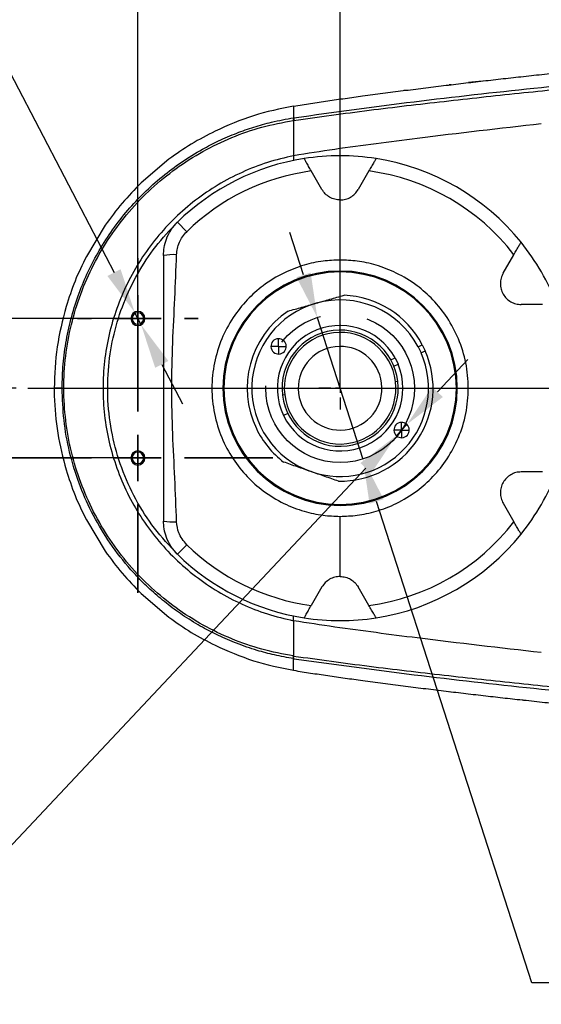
# Model space of a CAD drawing. Header units: millimetres. Extents: x 559 to 1365, y 424 to 1103.
# Tile 33 of 78: x 710 to 738, y 956 to 1009. Entities that reach past the tile are written whole.
import ezdxf

# ---------------------------------------------------------------- set-up
doc = ezdxf.new("R2010")
doc.units = ezdxf.units.MM
doc.header["$PDSIZE"] = -1
doc.linetypes.add('CENTERX2', pattern=[20.32, 12.7, -2.54, 2.54, -2.54])
doc.layers.add('5', color=7, linetype='Continuous', lineweight=35)
doc.layers.add('中心线层', color=7, linetype='CENTERX2', lineweight=25)
for name, color, linetype in [('C5直径', 7, 'Continuous'), ('C6孔标注', 7, 'Continuous'), ('C7线性', 7, 'Continuous'), ('D中心线OR符号线', 7, 'Continuous')]:
    doc.layers.add(name, color=color, linetype=linetype)
doc.styles.get("Standard").update_dxf_attribs({"font": 'times.ttf'})
doc.dimstyles.new('副本 (2) (3) ISO-25', dxfattribs={"dimtxt": 5, "dimasz": 2.4, "dimexe": 1, "dimexo": 0, "dimgap": 1.524, "dimtad": 1, "dimtoh": 1, "dimdec": 1, "dimlfac": 4, "dimdsep": 46, "dimtxsty": 'Standard', "dimcen": 2.5, "dimazin": 2, "dimtfac": 1, "dimtdec": 3, "dimtmove": 0, "dimatfit": 3, "dimfxl": 1, "dimtzin": 0, "dimarcsym": 0})
doc.dimstyles.new('直线标注', dxfattribs={"dimtxt": 2.4, "dimasz": 3, "dimexe": 1.25, "dimexo": 0.625, "dimtad": 1, "dimlfac": 2.5, "dimdsep": 46, "dimtxsty": 'Standard', "dimcen": 2.5, "dimadec": 0, "dimazin": 0, "dimtm": 1e-09, "dimtfac": 1, "dimtmove": 0, "dimatfit": 3, "dimfxl": 1, "dimarcsym": 0})

# ---------------------------------------------------------------- blocks, each defined once
blk = doc.blocks.new('*D111')
at = {"layer": 'C7线性', "color": 0, "lineweight": -2}
for p, q in [((704.874, 994.47), (704.874, 1005.148)), ((714.979, 992.47), (703.624, 992.47)), ((704.874, 992.47), (704.874, 988.72)), ((710.065, 988.72), (703.624, 988.72)), ((704.874, 986.72), (704.874, 984.72))]:
    blk.add_line(p, q, dxfattribs=at)
at = {"layer": 'C7线性', "color": 0}
for points in [[(704.541, 994.47), (705.208, 994.47), (704.874, 992.47)], [(705.208, 986.72), (704.541, 986.72), (704.874, 988.72)]]:
    blk.add_solid(points, dxfattribs=at)
at = {"layer": 'Defpoints', "color": 0}
for p in [(715.604, 992.47), (704.874, 988.72), (710.69, 988.72)]:
    blk.add_point(p, dxfattribs=at)
at = {"layer": 'C7线性', "color": 0, "insert": (700.18, 1002.11), "char_height": 4, "attachment_point": 2, "rotation": 90}
blk.add_mtext('15', dxfattribs=at)
blk = doc.blocks.new('*D112')
at = {"layer": 'C7线性', "color": 0, "lineweight": -2}
for p, q in [((749.773, 1002.22), (768.635, 1002.22)), ((767.635, 990.72), (767.635, 1000.22)), ((710.69, 988.72), (768.635, 988.72))]:
    blk.add_line(p, q, dxfattribs=at)
at = {"layer": 'C7线性', "color": 0}
for points in [[(767.968, 1000.22), (767.301, 1000.22), (767.635, 1002.22)], [(767.301, 990.72), (767.968, 990.72), (767.635, 988.72)]]:
    blk.add_solid(points, dxfattribs=at)
at = {"layer": 'Defpoints', "color": 0}
for p in [(749.773, 1002.22), (767.635, 1002.22), (710.69, 988.72)]:
    blk.add_point(p, dxfattribs=at)
at = {"layer": 'C7线性', "color": 0, "insert": (762.041, 996.247), "char_height": 4, "attachment_point": 2, "rotation": 90}
blk.add_mtext('54', dxfattribs=at)
blk = doc.blocks.new('*D113')
at = {"layer": 'C5直径', "color": 0, "lineweight": -2}
for p, q in [((725.522, 994.811), (724.786, 997.096)), ((726.258, 992.527), (728.712, 984.913)), ((737.789, 956.751), (729.449, 982.629)), ((748.975, 956.751), (737.789, 956.751))]:
    blk.add_line(p, q, dxfattribs=at)
at = {"layer": 'C5直径', "color": 0}
for points in [[(725.141, 994.689), (725.903, 994.934), (726.258, 992.527)], [(729.829, 982.751), (729.068, 982.506), (728.712, 984.913)]]:
    blk.add_solid(points, dxfattribs=at)
at = {"layer": 'Defpoints', "color": 0}
for p in [(726.258, 992.527), (728.712, 984.913)]:
    blk.add_point(p, dxfattribs=at)
at = {"layer": 'C5直径', "color": 0, "insert": (739.313, 962.345), "char_height": 4, "attachment_point": 1}
blk.add_mtext('{\\Ftxt.shx|c0;%%C\\fTimes New Roman|b0|i0|c0|p0;32}', dxfattribs=at)
blk = doc.blocks.new('*D119')
at = {"layer": 'C7线性', "color": 0, "lineweight": -2}
for p, q in [((716.61, 993.476), (716.61, 1030.939)), ((727.485, 988.72), (727.485, 1030.939)), ((703.432, 1029.939), (714.81, 1029.939)), ((714.81, 1029.939), (716.61, 1029.939)), ((718.41, 1029.939), (725.685, 1029.939))]:
    blk.add_line(p, q, dxfattribs=at)
at = {"layer": 'C7线性', "color": 0}
for points in [[(718.41, 1030.239), (718.41, 1029.639), (716.61, 1029.939)], [(725.685, 1029.639), (725.685, 1030.239), (727.485, 1029.939)]]:
    blk.add_solid(points, dxfattribs=at)
at = {"layer": 'Defpoints', "color": 0}
for p in [(727.485, 1029.939), (716.61, 993.476), (727.485, 988.72)]:
    blk.add_point(p, dxfattribs=at)
at = {"layer": 'C7线性', "color": 0, "insert": (708.359, 1035.544), "char_height": 4, "attachment_point": 2}
blk.add_mtext('43.5', dxfattribs=at)
blk = doc.blocks.new('*D120')
at = {"layer": 'C7线性', "color": 0, "lineweight": -2}
for p, q in [((715.604, 992.47), (691.267, 992.47)), ((692.267, 986.97), (692.267, 990.47)), ((715.604, 984.97), (691.267, 984.97))]:
    blk.add_line(p, q, dxfattribs=at)
at = {"layer": 'C7线性', "color": 0}
for points in [[(692.6, 990.47), (691.934, 990.47), (692.267, 992.47)], [(691.934, 986.97), (692.6, 986.97), (692.267, 984.97)]]:
    blk.add_solid(points, dxfattribs=at)
at = {"layer": 'Defpoints', "color": 0}
for p in [(692.267, 992.47), (715.604, 992.47), (715.604, 984.97)]:
    blk.add_point(p, dxfattribs=at)
at = {"layer": 'C7线性', "color": 0, "insert": (686.674, 988.72), "char_height": 4, "attachment_point": 2, "rotation": 90}
blk.add_mtext('30', dxfattribs=at)
blk = doc.blocks.new('*D121')
at = {"layer": 'C7线性', "color": 0, "lineweight": -2}
for p, q in [((727.485, 991.595), (727.485, 1030.97)), ((748.735, 1003.257), (748.735, 1030.97)), ((729.285, 1029.97), (746.935, 1029.97))]:
    blk.add_line(p, q, dxfattribs=at)
at = {"layer": 'C7线性', "color": 0}
for points in [[(729.285, 1030.27), (729.285, 1029.67), (727.485, 1029.97)], [(746.935, 1029.67), (746.935, 1030.27), (748.735, 1029.97)]]:
    blk.add_solid(points, dxfattribs=at)
at = {"layer": 'Defpoints', "color": 0}
for p in [(748.735, 1029.97), (748.735, 1003.257), (727.485, 991.595)]:
    blk.add_point(p, dxfattribs=at)
at = {"layer": 'C7线性', "color": 0, "insert": (738.11, 1035.563), "char_height": 4, "attachment_point": 2}
blk.add_mtext('85', dxfattribs=at)
blk = doc.blocks.new('*D125')
at = {"layer": 'C6孔标注', "color": 0, "lineweight": -2}
for p, q in [((732.719, 988.52), (734.362, 990.269)), ((731.075, 986.771), (730.51, 986.17)), ((701.772, 955.589), (728.867, 984.421)), ((672.404, 955.589), (701.772, 955.589))]:
    blk.add_line(p, q, dxfattribs=at)
at = {"layer": 'C6孔标注', "color": 0}
for points in [[(732.427, 988.794), (733.01, 988.246), (731.075, 986.771)], [(729.158, 984.147), (728.575, 984.695), (730.51, 986.17)]]:
    blk.add_solid(points, dxfattribs=at)
at = {"layer": 'Defpoints', "color": 0}
for p in [(731.075, 986.771), (730.51, 986.17)]:
    blk.add_point(p, dxfattribs=at)
at = {"layer": 'C6孔标注', "color": 0, "insert": (672.404, 969.791), "char_height": 4, "attachment_point": 1}
blk.add_mtext('2-M4贯穿\\P（机械挡块）', dxfattribs=at)
blk = doc.blocks.new('*D126')
at = {"layer": 'C6孔标注', "color": 0, "lineweight": -2}
for p, q in [((682.743, 1018.406), (703.116, 1018.406)), ((703.116, 1018.406), (715.327, 994.937)), ((716.786, 992.132), (716.434, 992.808)), ((717.894, 990.003), (719.002, 987.874))]:
    blk.add_line(p, q, dxfattribs=at)
at = {"layer": 'C6孔标注', "color": 0}
for points in [[(714.972, 994.753), (715.681, 995.122), (716.434, 992.808)], [(718.249, 990.187), (717.539, 989.818), (716.786, 992.132)]]:
    blk.add_solid(points, dxfattribs=at)
at = {"layer": 'Defpoints', "color": 0}
for p in [(716.434, 992.808), (716.786, 992.132)]:
    blk.add_point(p, dxfattribs=at)
at = {"layer": 'C6孔标注', "color": 0, "insert": (682.743, 1023.999), "char_height": 4, "attachment_point": 1}
blk.add_mtext('2-M4{\\fGDT;x}8', dxfattribs=at)
blk = doc.blocks.new('SW_CENTERMARKSYMBOL_5')
at = {"layer": '5', "color": 0}
for p, q in [((0, 2.5), (0, 3.25)), ((0, 0), (0, 1.25)), ((-2.5, 0), (-3.25, 0)), ((0, 0), (-1.25, 0)), ((0, 0), (0, -1.25)), ((0, 0), (1.25, 0)), ((2.5, 0), (3.25, 0)), ((0, -2.5), (0, -3.25))]:
    blk.add_line(p, q, dxfattribs=at)
blk = doc.blocks.new('SW_CENTERMARKSYMBOL_6')
at = {"layer": '5', "color": 0}
for p, q in [((0, 2.5), (0, 7.25)), ((0, 0), (0, 1.25)), ((-2.5, 0), (-7.25, 0)), ((0, 0), (-1.25, 0)), ((0, 0), (0, -1.25)), ((0, 0), (1.25, 0)), ((2.5, 0), (7.25, 0)), ((0, -2.5), (0, -7.25))]:
    blk.add_line(p, q, dxfattribs=at)
blk = doc.blocks.new('SW_CENTERMARKSYMBOL_15')
at = {"layer": 'D中心线OR符号线', "color": 0}
for p, q in [((0, 0.5), (0, 1.15)), ((-0.5, 0), (-1.15, 0)), ((0, 0), (-0.25, 0)), ((0, 0), (0, 0.25)), ((0, 0), (0, -0.25)), ((0, 0), (0.25, 0)), ((0.5, 0), (1.15, 0)), ((0, -0.5), (0, -1.15))]:
    blk.add_line(p, q, dxfattribs=at)
blk = doc.blocks.new('SW_CENTERMARKSYMBOL_16')
at = {"layer": 'D中心线OR符号线', "color": 0}
for p, q in [((-0.25, 0), (-0.415, 0)), ((0, 0), (-0.25, 0)), ((0, 0.25), (0, 0.415)), ((0, 0), (0, 0.25)), ((0, 0), (0, -0.25)), ((0, 0), (0.25, 0)), ((0.25, 0), (0.415, 0)), ((0, -0.25), (0, -0.415))]:
    blk.add_line(p, q, dxfattribs=at)
blk = doc.blocks.new('SW_CENTERMARKSYMBOL_17')
at = {"layer": 'D中心线OR符号线', "color": 0}
for p, q in [((-0.25, 0), (-0.415, 0)), ((0, 0), (-0.25, 0)), ((0, 0.25), (0, 0.415)), ((0, 0), (0, 0.25)), ((0, 0), (0, -0.25)), ((0, 0), (0.25, 0)), ((0.25, 0), (0.415, 0)), ((0, -0.25), (0, -0.415))]:
    blk.add_line(p, q, dxfattribs=at)

msp = doc.modelspace()

# ---------------------------------------------------------------- linework, layer by layer
at = {"color": 7, "linetype": 'Continuous', "lineweight": 25}
for p, q in [((733.4574, 1005.0423), (733.3463, 1005.0287)), ((735.1179, 1005.233), (734.3925, 1005.1531)), ((730.9968, 1004.7384), (730.9185, 1004.7282)), ((724.9853, 1003.2616), (724.968, 1003.1196)), ((718.2792, 1001.0341), (716.7804, 999.756)), ((726.5111, 999.4075), (725.9372, 1000.4013)), ((729.0334, 1000.4013), (728.4596, 999.4075)), ((718.7353, 997.6467), (719.2369, 997.1351)), ((714.8554, 997.4879), (713.8382, 995.8015)), ((736.2538, 994.9075), (736.8277, 995.9013)), ((727.4853, 995.0223), (727.4853, 994.97)), ((738.3758, 993.22), (737.2281, 993.22)), ((716.2291, 992.47), (716.2978, 992.47)), ((716.2978, 992.47), (716.6103, 992.47)), ((716.6103, 992.47), (716.9228, 992.47)), ((716.9228, 992.47), (716.9916, 992.47)), ((731.6779, 990.9526), (731.9032, 991.0614)), ((731.6779, 990.9526), (731.841, 990.6149)), ((731.841, 990.6149), (732.0663, 990.7237)), ((731.9032, 991.0614), (732.0663, 990.7237)), ((730.2128, 990.2452), (730.4383, 990.3541)), ((730.4383, 990.3541), (730.6014, 990.0164)), ((730.3759, 989.9075), (730.6014, 990.0164)), ((730.4636, 989.0804), (730.5877, 989.0954)), ((712.5364, 988.72), (712.1103, 988.72)), ((724.5071, 988.3596), (724.383, 988.3445)), ((724.6712, 987.3611), (724.4461, 987.2524)), ((716.2291, 984.97), (716.2978, 984.97)), ((716.2978, 984.97), (716.6103, 984.97)), ((716.6103, 984.97), (716.9228, 984.97)), ((716.9228, 984.97), (716.9916, 984.97)), ((738.3758, 984.22), (737.2281, 984.22)), ((727.4853, 982.47), (727.4853, 982.4176)), ((736.2538, 982.5325), (736.8277, 981.5386)), ((713.8384, 981.6382), (714.8554, 979.9521)), ((719.2369, 980.3048), (718.7353, 979.7932)), ((726.5111, 978.0325), (725.9372, 977.0386)), ((729.0334, 977.0386), (728.4596, 978.0325)), ((716.7804, 977.6839), (718.2792, 976.4058)), ((725.0009, 974.1759), (724.9853, 974.3176)), ((733.3426, 972.4117), (733.4574, 972.3976))]:
    msp.add_line(p, q, dxfattribs=at)
at = {"color": 7, "linetype": 'Continuous', "lineweight": 25, "flags": 128}
for points in [[(733.0481, 1004.993), (733.049, 1004.9931), (733.0498, 1004.9932)], [(712.1103, 988.7202), (712.1103, 988.7198), (712.1103, 988.7194), (712.1103, 988.719), (712.1103, 988.7186), (712.1103, 988.7182), (712.1103, 988.7177), (712.1103, 988.7173), (712.1103, 988.7169)], [(728.6997, 973.003), (728.7005, 973.0029), (728.7011, 973.0029)], [(730.8711, 972.7173), (730.8721, 972.7172), (730.8729, 972.7171)], [(733.0478, 972.4469), (733.0487, 972.4468), (733.0494, 972.4467)], [(735.178, 972.1955), (735.1823, 972.195), (735.1856, 972.1946)], [(737.2749, 971.9592), (737.3116, 971.9552), (737.3405, 971.952)]]:
    msp.add_lwpolyline(points, dxfattribs=at)
at = {"color": 7, "linetype": 'Continuous', "lineweight": 25}
for centre, radius, start, end in [((727.4853, 988.72), 12.5, 98.8998, 134.427), ((727.4853, 988.72), 12.5, 90, 98.8998), ((727.4853, 988.72), 12.5, 81.1002, 90), ((727.4853, 988.72), 12.5, 38.8998, 81.1002), ((727.4853, 988.72), 11.7835, 97.54924, 134.427), ((727.4853, 988.72), 11.7835, 37.54924, 82.45076), ((727.4853, 988.72), 12.5, 21.1002, 38.8998), ((718.5213, 992.3861), 3.5163, 87.2503, 98.76684), ((727.4853, 988.72), 6.3024, 90, 270), ((727.4853, 988.72), 6.25, 90, 270), ((727.4853, 988.72), 6.3024, 270, 90), ((727.4853, 988.72), 6.25, 270, 90), ((727.4853, 988.72), 4.75, 28.03635, 105.77409), ((727.4853, 988.72), 5, 27.92318, 87.57921), ((716.6103, 992.47), 0.3813, 0, 180), ((727.4853, 988.72), 5, 123.96896, 205.77409), ((727.4853, 988.72), 4.75, 105.77409, 250.77409), ((716.6103, 992.47), 0.3813, 180, 0), ((716.6103, 992.47), 0.3125, 0, 180), ((716.6103, 992.47), 0.3125, 180, 0), ((727.4853, 988.72), 3.375, 28.95882, 205.77409), ((727.4853, 988.72), 3.125, 6.8998, 186.8998), ((724.178, 990.9698), 0.4125, 25.77409, 205.77409), ((727.4853, 988.72), 3, 6.8998, 186.8998), ((724.178, 990.9698), 0.4125, 205.77409, 25.77409), ((727.4853, 988.72), 2.25, 6.8998, 186.8998), ((727.4853, 988.72), 5, 268.96896, 23.62499), ((727.4853, 988.72), 4.75, 250.77409, 23.51182), ((727.4853, 988.72), 3.375, 205.77409, 22.58935), ((727.4853, 988.72), 3.125, 186.8998, 6.8998), ((727.4853, 988.72), 3, 186.8998, 6.8998), ((727.4853, 988.72), 2.25, 186.8998, 6.8998), ((727.4853, 988.72), 5, 205.77409, 232.57921), ((730.7926, 986.4701), 0.4125, 25.77409, 205.77409), ((730.7926, 986.4701), 0.4125, 205.77409, 25.77409), ((716.6103, 984.97), 0.3813, 0, 180), ((716.6103, 984.97), 0.3813, 180, 0), ((716.6103, 984.97), 0.3125, 0, 180), ((716.6103, 984.97), 0.3125, 180, 0), ((727.4853, 988.72), 12.5, 321.1002, 338.8998), ((718.5213, 985.0538), 3.5163, 261.23316, 272.7497), ((727.4853, 988.72), 11.7835, 277.54924, 322.45076), ((727.4853, 988.72), 12.5, 278.8998, 321.1002), ((727.4853, 988.72), 11.7835, 225.573, 262.45076), ((727.4853, 988.72), 12.5, 225.573, 261.1002), ((727.4853, 988.72), 12.5, 261.1002, 270), ((727.4853, 988.72), 12.5, 270, 278.8998)]:
    msp.add_arc(centre, radius, start, end, dxfattribs=at)
for points, knots in [([(725.0009, 1003.264), (727.155, 1003.5613), (731.4487, 1004.1538), (737.9058, 1004.8671), (744.3547, 1005.513), (750.8118, 1006.0748), (757.277, 1006.5576), (763.7524, 1006.9531), (770.2396, 1007.2545), (776.6965, 1007.4457), (783.1226, 1007.5143), (789.5152, 1007.4412), (795.9151, 1007.1965), (801.2997, 1006.8092), (805.6681, 1006.3495), (809.0287, 1005.9033), (812.3911, 1005.3473), (815.748, 1004.6551), (819.0951, 1003.7966), (821.9059, 1002.8718), (823.8697, 1002.1121), (824.7188, 1001.7071), (824.9847, 1001.5802)], [0, 0, 0, 0, 0.0647982, 0.1291562, 0.1934771, 0.2577645, 0.3220478, 0.3863526, 0.4507072, 0.5151459, 0.5783855, 0.6417211, 0.7051424, 0.768702, 0.8021123, 0.8356655, 0.869433, 0.903366, 0.937492, 0.9720485, 0.9912481, 1, 1, 1, 1]), ([(724.9853, 1003.1223), (726.3371, 1003.3093), (729.0288, 1003.6815), (733.0718, 1004.1515), (737.1054, 1004.5932), (741.1421, 1005.0004), (747.201, 1005.5625), (755.2918, 1006.2142), (762.0503, 1006.5818), (765.4299, 1006.7657)], [0, 0, 0, 0, 0.1009321, 0.2009778, 0.3009079, 0.4008227, 0.5007092, 0.750328, 1, 1, 1, 1]), ([(737.341, 1005.488), (737.7214, 1005.5296), (738.4822, 1005.6127), (739.2434, 1005.6929), (739.6239, 1005.733)], [0, 0, 0, 0, 0.5000041, 1, 1, 1, 1]), ([(730.8704, 1004.7225), (731.2333, 1004.7685), (731.959, 1004.8604), (732.6851, 1004.9488), (733.0481, 1004.993)], [0, 0, 0, 0, 0.5000036, 1, 1, 1, 1]), ([(733.0498, 1004.9932), (733.4051, 1005.0359), (734.1157, 1005.1214), (734.8266, 1005.2037), (735.1821, 1005.2449)], [0, 0, 0, 0, 0.5000019, 1, 1, 1, 1]), ([(735.1821, 1005.2449), (735.5419, 1005.2861), (736.2613, 1005.3685), (736.9811, 1005.4482), (737.341, 1005.488)], [0, 0, 0, 0, 0.500004, 1, 1, 1, 1]), ([(728.6981, 1004.4367), (729.06, 1004.4854), (729.7838, 1004.583), (730.5082, 1004.676), (730.8704, 1004.7225)], [0, 0, 0, 0, 0.4999993, 1, 1, 1, 1]), ([(724.9853, 1003.8903), (725.2901, 1003.9395), (725.8998, 1004.0377), (726.5107, 1004.1273), (726.8162, 1004.1721)], [0, 0, 0, 0, 0.499996, 1, 1, 1, 1]), ([(726.8162, 1004.1721), (727.1297, 1004.2173), (727.7567, 1004.3076), (728.3843, 1004.3936), (728.6981, 1004.4367)], [0, 0, 0, 0, 0.5000038, 1, 1, 1, 1]), ([(724.9853, 1003.8903), (724.9854, 1003.8757), (724.9856, 1003.8467), (724.9856, 1003.6328), (724.9854, 1003.3843), (724.9854, 1003.2616)], [0, 0, 0, 0, 0.341621, 0.6749408, 1, 1, 1, 1]), ([(712.5364, 988.72), (712.5473, 989.1506), (712.5693, 990.0151), (712.7471, 991.3064), (713.0325, 992.5868), (713.4285, 993.8216), (713.9269, 995.0091), (714.5254, 996.1483), (715.2389, 997.2562), (716.0451, 998.2894), (716.9415, 999.249), (717.9035, 1000.1123), (718.9544, 1000.8991), (719.9705, 1001.5278), (720.9673, 1002.0415), (721.8917, 1002.4399), (722.8466, 1002.7734), (723.8669, 1003.0606), (724.5881, 1003.1902), (724.9854, 1003.2616)], [0, 0, 0, 0, 0.0618882, 0.1242387, 0.1870478, 0.2503118, 0.3104472, 0.3720877, 0.4352268, 0.499857, 0.5604912, 0.6241103, 0.6858, 0.74942, 0.7960722, 0.847349, 0.8943951, 0.9418283, 1, 1, 1, 1]), ([(724.9679, 974.3203), (724.4014, 974.428), (723.2737, 974.6424), (721.648, 975.2129), (720.098, 975.9559), (718.6472, 976.8797), (717.3139, 977.9678), (716.1177, 979.2058), (715.0752, 980.5763), (714.2006, 982.0616), (713.507, 983.6396), (713.0041, 985.2889), (712.6987, 986.9873), (712.5953, 988.7123), (712.6971, 990.4428), (713.0026, 992.1455), (713.5056, 993.7957), (714.1983, 995.374), (715.0719, 996.8588), (716.1145, 998.2302), (717.3098, 999.4685), (718.6422, 1000.5566), (720.0935, 1001.4814), (721.6443, 1002.2258), (723.2743, 1002.7979), (724.4033, 1003.0124), (724.9679, 1003.1196)], [0, 0, 0, 0, 0.0419379, 0.083484, 0.1249981, 0.1668313, 0.2083347, 0.2498926, 0.2917078, 0.3331836, 0.3748051, 0.4165783, 0.458039, 0.4997403, 0.5416682, 0.5835155, 0.6249788, 0.6665975, 0.7083757, 0.7498213, 0.7915002, 0.8332225, 0.8746699, 0.9164197, 0.9582047, 1, 1, 1, 1]), ([(724.9679, 1003.1196), (724.9712, 1003.1201), (724.977, 1003.121), (724.9828, 1003.1219), (724.9853, 1003.1223)], [0, 0, 0, 0, 0.5626923, 1, 1, 1, 1]), ([(725.0009, 1003.264), (724.9974, 1003.2457), (724.9903, 1003.209), (724.987, 1003.1512), (724.9853, 1003.1223)], [0, 0, 0, 0, 0.49999999, 1, 1, 1, 1]), ([(724.9853, 1003.1223), (724.9853, 1002.9426), (724.9853, 1002.5831), (724.9853, 1001.9636), (724.9853, 1001.5189), (724.9853, 1001.2225)], [0, 0, 0, 0, 0.2499695, 0.4999791, 1, 1, 1, 1]), ([(738.3049, 1002.9391), (736.0808, 1002.6847), (733.1154, 1002.3455), (729.4155, 1001.8661), (727.1962, 1001.5724), (725.7222, 1001.3391), (724.9853, 1001.2224)], [0, 0, 0, 0, 0.5000041, 0.6666731, 0.8333421, 1, 1, 1, 1]), ([(724.9854, 1003.2616), (724.9883, 1003.262), (724.9934, 1003.2628), (724.9986, 1003.2637), (725.0009, 1003.264)], [0, 0, 0, 0, 0.5599781, 1, 1, 1, 1]), ([(724.9853, 1001.2225), (724.5114, 1001.1113), (723.5638, 1000.889), (722.2024, 1000.3524), (720.9077, 999.6755), (719.6998, 998.8519), (718.5936, 997.8967), (717.6038, 996.8212), (716.7433, 995.6396), (716.0233, 994.3676), (715.4533, 993.0217), (715.0408, 991.6194), (714.7911, 990.1792), (714.7074, 988.72), (714.7911, 987.2607), (715.0408, 985.8205), (715.4533, 984.4183), (716.0233, 983.0723), (716.7433, 981.8003), (717.6038, 980.6188), (718.5936, 979.5432), (719.6998, 978.588), (720.9077, 977.7645), (722.2024, 977.0875), (723.5638, 976.551), (724.5114, 976.3286), (724.9853, 976.2175)], [0, 0, 0, 0, 0.0416667, 0.0833332, 0.1250001, 0.1666669, 0.2083335, 0.2500002, 0.2916669, 0.3333334, 0.3750001, 0.4166668, 0.4583333, 0.5, 0.5416667, 0.5833332, 0.6249999, 0.6666666, 0.7083331, 0.7499998, 0.7916665, 0.8333331, 0.8749999, 0.9166667, 0.9583333, 1, 1, 1, 1]), ([(724.9853, 1001.2225), (724.9853, 1001.1503), (724.9853, 1001.0052), (724.9853, 1000.9801), (724.9854, 1000.9674)], [0, 0, 0, 0, 0.4966017, 1, 1, 1, 1]), ([(725.9372, 1000.4013), (725.888, 1000.4866), (725.7896, 1000.6571), (725.6619, 1000.8783), (725.588, 1001.0062), (725.5561, 1001.0615), (725.553, 1001.0668), (725.5515, 1001.0695)], [0, 0, 0, 0, 0.2498632, 0.4993914, 0.7487921, 0.8752583, 1, 1, 1, 1]), ([(729.4192, 1001.0695), (729.4176, 1001.0668), (729.4146, 1001.0616), (729.3827, 1001.0064), (729.309, 1000.8787), (729.1813, 1000.6575), (729.0828, 1000.4868), (729.0334, 1000.4013)], [0, 0, 0, 0, 0.1245001, 0.2507249, 0.5000388, 0.7495417, 1, 1, 1, 1]), ([(727.4853, 998.845), (727.3868, 998.8524), (727.1895, 998.8674), (726.9159, 998.9866), (726.6772, 999.164), (726.5664, 999.3263), (726.5111, 999.4075)], [0, 0, 0, 0, 0.2495388, 0.4996133, 0.7498295, 1, 1, 1, 1]), ([(727.4853, 998.845), (727.5839, 998.8524), (727.7812, 998.8674), (728.0548, 998.9866), (728.2935, 999.164), (728.4042, 999.3263), (728.4596, 999.4075)], [0, 0, 0, 0, 0.2495388, 0.4996133, 0.7498295, 1, 1, 1, 1]), ([(727.4853, 995.6125), (727.4853, 995.7173), (727.4853, 995.9186), (727.4853, 996.396), (727.4853, 997.0278), (727.4853, 997.8536), (727.4853, 998.5042), (727.4853, 998.845)], [0, 0, 0, 0, 0.1962152, 0.3767336, 0.5518567, 0.7652932, 1, 1, 1, 1]), ([(718.7305, 979.7979), (718.3078, 980.2498), (717.4625, 981.1537), (716.4662, 982.7283), (715.6982, 984.4204), (715.193, 986.2109), (714.957, 988.0554), (714.9957, 989.8796), (715.2902, 991.6432), (715.8162, 993.3159), (716.5736, 994.8954), (717.5319, 996.3668), (718.331, 997.2169), (718.7305, 997.642)], [0, 0, 0, 0, 0.0933292, 0.1866583, 0.2799876, 0.3733168, 0.4666459, 0.559975, 0.6479798, 0.7359847, 0.8239899, 0.9119949, 1, 1, 1, 1]), ([(717.9853, 995.8614), (717.9923, 996.0032), (718.007, 996.3027), (718.1372, 996.7604), (718.3654, 997.2337), (718.6085, 997.5051), (718.7353, 997.6467)], [0, 0, 0, 0, 0.2140218, 0.4520312, 0.7140269, 1, 1, 1, 1]), ([(718.69, 995.8984), (718.7, 996.0122), (718.7202, 996.2411), (718.8337, 996.5692), (719.0007, 996.8768), (719.1578, 997.0486), (719.2369, 997.1351)], [0, 0, 0, 0, 0.2469703, 0.4968698, 0.7468759, 1, 1, 1, 1]), ([(736.8277, 995.9013), (736.8769, 995.9866), (736.9753, 996.1571), (737.103, 996.3783), (737.1768, 996.5062), (737.2088, 996.5615), (737.2119, 996.5668), (737.2134, 996.5695)], [0, 0, 0, 0, 0.2498632, 0.4993914, 0.7487921, 0.8752583, 1, 1, 1, 1]), ([(717.9853, 995.8614), (717.9853, 995.1929), (717.9853, 993.8558), (717.9853, 991.8608), (717.9853, 989.8627), (717.9853, 987.8223), (717.9853, 985.7619), (717.9853, 983.6764), (717.9853, 982.2778), (717.9853, 981.5785)], [0, 0, 0, 0, 0.1402026, 0.2804049, 0.4205732, 0.5602506, 0.7066724, 0.8533361, 1, 1, 1, 1]), ([(718.69, 981.5415), (718.6601, 982.3227), (718.5999, 983.9006), (718.4739, 986.2812), (718.4141, 988.7153), (718.4735, 991.1508), (718.5998, 993.5358), (718.6601, 995.116), (718.69, 995.8984)], [0, 0, 0, 0, 0.1631386, 0.3294906, 0.499543, 0.670006, 0.8366228, 1, 1, 1, 1]), ([(727.4853, 995.6125), (727.1795, 995.6006), (726.5275, 995.5753), (725.5051, 995.3507), (724.4074, 994.9294), (723.3712, 994.2953), (722.4509, 993.4774), (721.6862, 992.5161), (721.0775, 991.3717), (720.6835, 990.085), (720.547, 988.72), (720.6835, 987.3549), (721.0775, 986.0682), (721.6862, 984.9238), (722.4509, 983.9625), (723.3712, 983.1446), (724.4074, 982.5105), (725.5051, 982.0892), (726.5275, 981.8647), (727.1795, 981.8393), (727.4853, 981.8275)], [0, 0, 0, 0, 0.0424033, 0.0903772, 0.1444339, 0.204871, 0.2578094, 0.3145001, 0.3743721, 0.4365702, 0.5, 0.5634298, 0.6256279, 0.6854999, 0.7421906, 0.795129, 0.8555661, 0.9096228, 0.9575967, 1, 1, 1, 1]), ([(727.4853, 981.8275), (727.7912, 981.8393), (728.4431, 981.8647), (729.4656, 982.0892), (730.5632, 982.5105), (731.5995, 983.1446), (732.5198, 983.9625), (733.2845, 984.9238), (733.8932, 986.0682), (734.2871, 987.3549), (734.4236, 988.72), (734.2871, 990.085), (733.8932, 991.3717), (733.2845, 992.5161), (732.5198, 993.4774), (731.5995, 994.2953), (730.5632, 994.9294), (729.4656, 995.3507), (728.4431, 995.5753), (727.7912, 995.6006), (727.4853, 995.6125)], [0, 0, 0, 0, 0.04240333, 0.09037721, 0.14443386, 0.20487104, 0.25780936, 0.31450007, 0.37437213, 0.43657018, 0.5, 0.56342982, 0.62562787, 0.68549993, 0.74219064, 0.79512896, 0.85556614, 0.90962279, 0.95759667, 1, 1, 1, 1]), ([(736.2538, 994.9075), (736.2114, 994.8192), (736.1264, 994.6424), (736.091, 994.3467), (736.1282, 994.0523), (736.2423, 993.7765), (736.4239, 993.5396), (736.6599, 993.36), (736.934, 993.2423), (737.13, 993.2274), (737.2281, 993.22)], [0, 0, 0, 0, 0.12480544, 0.24985774, 0.37493228, 0.4998051, 0.62454248, 0.74955102, 0.8746828, 1, 1, 1, 1]), ([(726.1941, 993.2911), (726.4427, 993.3613), (726.9526, 993.5054), (727.4445, 993.6443), (727.6965, 993.7155)], [0, 0, 0, 0, 0.4875719, 1, 1, 1, 1]), ([(724.6916, 992.8667), (724.9373, 992.9361), (725.4289, 993.0749), (725.9389, 993.219), (726.1941, 993.2911)], [0, 0, 0, 0, 0.4997172, 1, 1, 1, 1]), ([(712.1103, 988.7169), (712.1106, 988.6423), (712.1111, 988.509), (712.1142, 988.3758), (712.1156, 988.3172)], [0, 0, 0, 0, 0.5599992, 1, 1, 1, 1]), ([(724.9854, 974.1783), (724.6409, 974.2392), (723.98, 974.3559), (722.9556, 974.6309), (721.9486, 974.9756), (720.9704, 975.3972), (720.0352, 975.8786), (719.1298, 976.4296), (718.2479, 977.0617), (717.447, 977.7282), (716.7255, 978.4187), (715.8827, 979.3399), (714.9789, 980.5345), (714.1028, 982.0383), (713.4107, 983.622), (712.9116, 985.2764), (712.5949, 986.9917), (712.5559, 988.1457), (712.5364, 988.72)], [0, 0, 0, 0, 0.0504234, 0.0967407, 0.1527971, 0.203771, 0.2501797, 0.3043253, 0.3564031, 0.4064049, 0.4543234, 0.5001518, 0.5861097, 0.6694187, 0.7500623, 0.8341713, 0.9174867, 1, 1, 1, 1]), ([(725.9212, 984.2349), (725.6772, 984.32), (725.1769, 984.4944), (724.6943, 984.6627), (724.447, 984.749)], [0, 0, 0, 0, 0.4875719, 1, 1, 1, 1]), ([(727.3954, 983.7208), (727.1543, 983.8048), (726.672, 983.9731), (726.1715, 984.1476), (725.9212, 984.2349)], [0, 0, 0, 0, 0.4997172, 1, 1, 1, 1]), ([(737.2281, 984.22), (737.1304, 984.2126), (736.9349, 984.1978), (736.6611, 984.0806), (736.4247, 983.9012), (736.2429, 983.6644), (736.1285, 983.3888), (736.091, 983.0945), (736.1261, 982.7983), (736.2113, 982.6211), (736.2538, 982.5325)], [0, 0, 0, 0, 0.1248054, 0.2498577, 0.3749323, 0.4998051, 0.6245425, 0.749551, 0.8746828, 1, 1, 1, 1]), ([(727.4853, 978.595), (727.4853, 978.8868), (727.4853, 979.4462), (727.4853, 980.2063), (727.4853, 980.8839), (727.4853, 981.463), (727.4853, 981.7025), (727.4853, 981.8275)], [0, 0, 0, 0, 0.2008966, 0.3851445, 0.5609261, 0.7707967, 1, 1, 1, 1]), ([(718.7353, 979.7932), (718.6085, 979.9348), (718.3654, 980.2063), (718.1372, 980.6795), (718.007, 981.1373), (717.9923, 981.4367), (717.9853, 981.5785)], [0, 0, 0, 0, 0.2859731, 0.5479688, 0.7859782, 1, 1, 1, 1]), ([(719.2369, 980.3048), (719.0695, 980.5097), (718.7717, 980.8742), (718.7148, 981.3382), (718.69, 981.5415)], [0, 0, 0, 0, 0.56186629, 1, 1, 1, 1]), ([(737.2134, 980.8705), (737.2119, 980.8731), (737.2088, 980.8784), (737.177, 980.9336), (737.1033, 981.0612), (736.9755, 981.2824), (736.877, 981.4531), (736.8277, 981.5386)], [0, 0, 0, 0, 0.1245001, 0.2507249, 0.5000388, 0.7495417, 1, 1, 1, 1]), ([(727.4853, 978.595), (727.3868, 978.5875), (727.1895, 978.5725), (726.9159, 978.4533), (726.6772, 978.2759), (726.5664, 978.1136), (726.5111, 978.0325)], [0, 0, 0, 0, 0.2495388, 0.4996133, 0.7498295, 1, 1, 1, 1]), ([(727.4853, 978.595), (727.5839, 978.5875), (727.7812, 978.5725), (728.0548, 978.4533), (728.2935, 978.2759), (728.4042, 978.1136), (728.4596, 978.0325)], [0, 0, 0, 0, 0.2495388, 0.4996133, 0.7498295, 1, 1, 1, 1]), ([(725.5515, 976.3705), (725.553, 976.3731), (725.5561, 976.3784), (725.5879, 976.4336), (725.6616, 976.5612), (725.7894, 976.7824), (725.8879, 976.9531), (725.9372, 977.0386)], [0, 0, 0, 0, 0.1245001, 0.2507249, 0.5000388, 0.7495417, 1, 1, 1, 1]), ([(729.4192, 976.3705), (729.4176, 976.3731), (729.4146, 976.3784), (729.3827, 976.4337), (729.309, 976.5612), (729.1813, 976.7824), (729.0828, 976.9531), (729.0334, 977.0386)], [0, 0, 0, 0, 0.1251539, 0.2507255, 0.5000392, 0.7495419, 1, 1, 1, 1]), ([(724.9853, 976.2175), (724.9853, 976.2896), (724.9853, 976.4348), (724.9853, 976.4599), (724.9853, 976.4725)], [0, 0, 0, 0, 0.496602, 1, 1, 1, 1]), ([(738.3049, 974.5008), (736.0808, 974.7552), (733.1154, 975.0944), (729.4155, 975.5739), (727.1962, 975.8675), (725.7222, 976.1008), (724.9853, 976.2175)], [0, 0, 0, 0, 0.5000041, 0.6666731, 0.8333421, 1, 1, 1, 1]), ([(724.9853, 976.2175), (724.9853, 975.921), (724.9853, 975.4763), (724.9853, 974.8568), (724.9853, 974.4973), (724.9853, 974.3176)], [0, 0, 0, 0, 0.50002092, 0.75003052, 1, 1, 1, 1]), ([(725.0009, 974.1759), (727.155, 973.8787), (731.4487, 973.2862), (737.9058, 972.5728), (744.3547, 971.9269), (750.8118, 971.3651), (757.277, 970.8823), (763.7523, 970.4868), (770.2396, 970.1855), (776.7398, 969.993), (783.253, 969.9247), (789.7764, 970.0039), (796.3073, 970.2634), (802.1153, 970.6967), (807.2003, 971.2701), (811.5679, 971.9304), (815.5631, 972.7336), (819.1805, 973.6701), (821.9338, 974.5791), (823.868, 975.3271), (824.7156, 975.7314), (824.9799, 975.8574)], [0, 0, 0, 0, 0.06480202, 0.12916383, 0.19348826, 0.25777913, 0.32206591, 0.38637414, 0.45073226, 0.51517453, 0.57970916, 0.64434455, 0.70906823, 0.77394464, 0.81738642, 0.86112195, 0.90517877, 0.93843134, 0.97209952, 0.99130007, 1, 1, 1, 1]), ([(724.9853, 974.3176), (724.9821, 974.3181), (724.9763, 974.319), (724.9705, 974.3199), (724.9679, 974.3203)], [0, 0, 0, 0, 0.5581385, 1, 1, 1, 1]), ([(724.9854, 974.1783), (724.9815, 974.1967), (724.9738, 974.2335), (724.9699, 974.2914), (724.9679, 974.3203)], [0, 0, 0, 0, 0.5, 1, 1, 1, 1]), ([(724.9853, 974.3176), (726.3371, 974.1307), (729.0288, 973.7584), (733.0718, 973.2884), (737.1055, 972.8467), (741.1421, 972.4395), (747.201, 971.8774), (755.2918, 971.2257), (762.0503, 970.8581), (765.4299, 970.6742)], [0, 0, 0, 0, 0.1009324, 0.2009784, 0.3009088, 0.4008237, 0.5007101, 0.7503283, 1, 1, 1, 1]), ([(724.9853, 973.5496), (724.9853, 973.5637), (724.9854, 973.5919), (724.9853, 973.8029), (724.9853, 974.0538), (724.9854, 974.1783)], [0, 0, 0, 0, 0.3341947, 0.6695661, 1, 1, 1, 1]), ([(724.9854, 974.1783), (724.9883, 974.1779), (724.9934, 974.1771), (724.9986, 974.1763), (725.0009, 974.1759)], [0, 0, 0, 0, 0.5596666, 1, 1, 1, 1]), ([(724.9853, 973.5496), (725.2901, 973.5006), (725.8998, 973.4025), (726.5107, 973.3127), (726.8161, 973.2678)], [0, 0, 0, 0, 0.499999, 1, 1, 1, 1]), ([(726.8161, 973.2678), (727.1299, 973.2225), (727.7574, 973.132), (728.3856, 973.046), (728.6997, 973.003)], [0, 0, 0, 0, 0.5000013, 1, 1, 1, 1]), ([(728.7011, 973.0029), (729.0626, 972.9542), (729.7857, 972.8569), (730.5093, 972.7639), (730.8711, 972.7173)], [0, 0, 0, 0, 0.5000039, 1, 1, 1, 1]), ([(730.8729, 972.7171), (731.2352, 972.6712), (731.96, 972.5793), (732.6852, 972.4911), (733.0478, 972.4469)], [0, 0, 0, 0, 0.5000044, 1, 1, 1, 1]), ([(733.0494, 972.4467), (733.4041, 972.4041), (734.1135, 972.3189), (734.8232, 972.2366), (735.178, 972.1955)], [0, 0, 0, 0, 0.5000065, 1, 1, 1, 1]), ([(735.1856, 972.1946), (735.5337, 972.1547), (736.23, 972.0749), (736.9266, 971.9978), (737.2749, 971.9592)], [0, 0, 0, 0, 0.5000077, 1, 1, 1, 1]), ([(737.3405, 971.952), (737.7227, 971.9102), (738.4872, 971.8267), (739.2521, 971.7461), (739.6345, 971.7058)], [0, 0, 0, 0, 0.5000102, 1, 1, 1, 1])]:
    msp.add_open_spline(points, degree=3, knots=knots, dxfattribs=at)
for points in [[(724.9853, 1003.8903), (724.2567, 1003.7428), (722.7994, 1003.4478), (721.4396, 1002.8465), (720.7597, 1002.5459)], [(720.7597, 1002.5459), (720.3284, 1002.3233), (719.4658, 1001.8781), (718.6747, 1001.3154), (718.2792, 1001.0341)], [(716.7804, 999.756), (716.432, 999.4013), (715.7354, 998.6919), (715.1488, 997.8892), (714.8554, 997.4879)], [(713.8382, 995.8015), (713.6249, 995.3653), (713.1982, 994.4929), (712.8991, 993.569), (712.7495, 993.1071)], [(712.7495, 993.1071), (712.5635, 992.3875), (712.1915, 990.9484), (712.1374, 989.463), (712.1103, 988.7202)], [(712.1156, 988.3172), (712.1556, 987.6426), (712.2357, 986.2936), (712.5783, 984.9863), (712.7496, 984.3326)], [(712.7496, 984.3326), (712.8992, 983.8707), (713.1983, 982.9468), (713.625, 982.0744), (713.8384, 981.6382)], [(714.8554, 979.9521), (715.1487, 979.5507), (715.7354, 978.748), (716.4321, 978.0386), (716.7804, 977.6839)], [(718.2792, 976.4058), (718.6747, 976.1245), (719.4658, 975.5618), (720.3285, 975.1166), (720.7598, 974.894)], [(720.7598, 974.894), (721.4397, 974.5933), (722.7995, 973.9921), (724.2567, 973.6971), (724.9853, 973.5496)]]:
    msp.add_open_spline(points, degree=3, dxfattribs=at)
at = {"layer": '中心线层'}
msp.add_line((710.6903, 988.72), (980.6006, 988.72), dxfattribs=at)
at = {"layer": '中心线层', "color": 7}
msp.add_circle((727.4853, 988.72), 4, dxfattribs=at)

# ---------------------------------------------------------------- block references
at = {"layer": 'D中心线OR符号线', "color": 7}
for name, p in [('SW_CENTERMARKSYMBOL_5', (716.6103, 992.47)), ('SW_CENTERMARKSYMBOL_6', (716.6103, 984.97)), ('SW_CENTERMARKSYMBOL_16', (724.178, 990.9698)), ('SW_CENTERMARKSYMBOL_15', (727.4853, 988.72)), ('SW_CENTERMARKSYMBOL_17', (730.7926, 986.4701))]:
    msp.add_blockref(name, p, dxfattribs=at)

# ---------------------------------------------------------------- dimensions: what is measured, and where the dimension line sits
at = {"layer": 'C5直径', "color": 7}
dim = msp.add_diameter_dim_2p(p1=(726.2582, 992.5271), p2=(728.7124, 984.9128), text='{\\Ftxt.shx|c0;%%C\\fTimes New Roman|b0|i0|c0|p0;32}', dimstyle='副本 (2) (3) ISO-25', override={"dimtxt": 4, "dimtxsty": 'Standard'}, dxfattribs=at)
dim.commit()
dim.dimension.update_dxf_attribs({"geometry": '*D113', "text_midpoint": (737.7895, 956.7513), "dimtype": 163})
at = {"layer": 'C6孔标注'}
for p1, p2, text, picture, middle in [((716.7863, 992.1318), (716.4344, 992.8082), '2-M4{\\fGDT;x}8', '*D126', (703.1159, 1018.406)), ((731.0751, 986.7707), (730.5101, 986.1695), '2-M4贯穿\\P（机械挡块）', '*D125', (687.9374, 955.5892))]:
    dim = msp.add_diameter_dim_2p(p1=p1, p2=p2, text=text, dimstyle='副本 (2) (3) ISO-25', override={"dimtxt": 4}, dxfattribs=at)
    dim.commit()
    dim.dimension.update_dxf_attribs({"geometry": picture, "text_midpoint": middle, "dimtype": 163})
at = {"layer": 'C7线性', "color": 7}
dim = msp.add_linear_dim(base=(727.4853, 1029.9393), p1=(716.6103, 993.4762), p2=(727.4853, 988.72), text='43.5', dimstyle='副本 (2) (3) ISO-25', override={"dimtxt": 4, "dimasz": 1.8, "dimgap": 1.524, "dimtad": 1, "dimdec": 1, "dimlfac": 4, "dimpost": '<>', "dimse1": 0, "dimse2": 0, "dimsd1": 0, "dimsd2": 0, "dimtofl": 1, "dimtvp": 0.1}, dxfattribs=at)
dim.commit()
dim.dimension.update_dxf_attribs({"geometry": '*D119', "text_midpoint": (708.3592, 1029.9393), "dimtype": 160})
dim = msp.add_linear_dim(base=(748.7353, 1029.97), p1=(727.4853, 991.595), p2=(748.7353, 1003.2575), dimstyle='副本 (2) (3) ISO-25', override={"dimtxt": 4, "dimasz": 1.8}, dxfattribs=at)
dim.commit()
dim.dimension.update_dxf_attribs({"geometry": '*D121', "text_midpoint": (738.1103, 1029.97), "dimtype": 160})
dim = msp.add_linear_dim(base=(704.8745, 988.72), p1=(715.6041, 992.47), p2=(710.6903, 988.72), angle=90, text='15', dimstyle='直线标注', override={"dimtxt": 4, "dimasz": 2, "dimtxsty": 'Standard'}, dxfattribs=at)
dim.commit()
dim.dimension.update_dxf_attribs({"geometry": '*D111', "text_midpoint": (704.8745, 1002.1105), "dimtype": 160})
for base, p1, p2, picture, middle in [((767.6346, 1002.22), (710.6903, 988.72), (749.7728, 1002.22), '*D112', (767.6346, 996.2466)), ((692.267, 992.47), (715.6041, 984.97), (715.6041, 992.47), '*D120', (692.267, 988.72))]:
    dim = msp.add_linear_dim(base=base, p1=p1, p2=p2, angle=90, dimstyle='副本 (2) (3) ISO-25', override={"dimtxt": 4, "dimasz": 2}, dxfattribs=at)
    dim.commit()
    dim.dimension.update_dxf_attribs({"geometry": picture, "text_midpoint": middle, "dimtype": 160})

doc.saveas('drawing.dxf')
